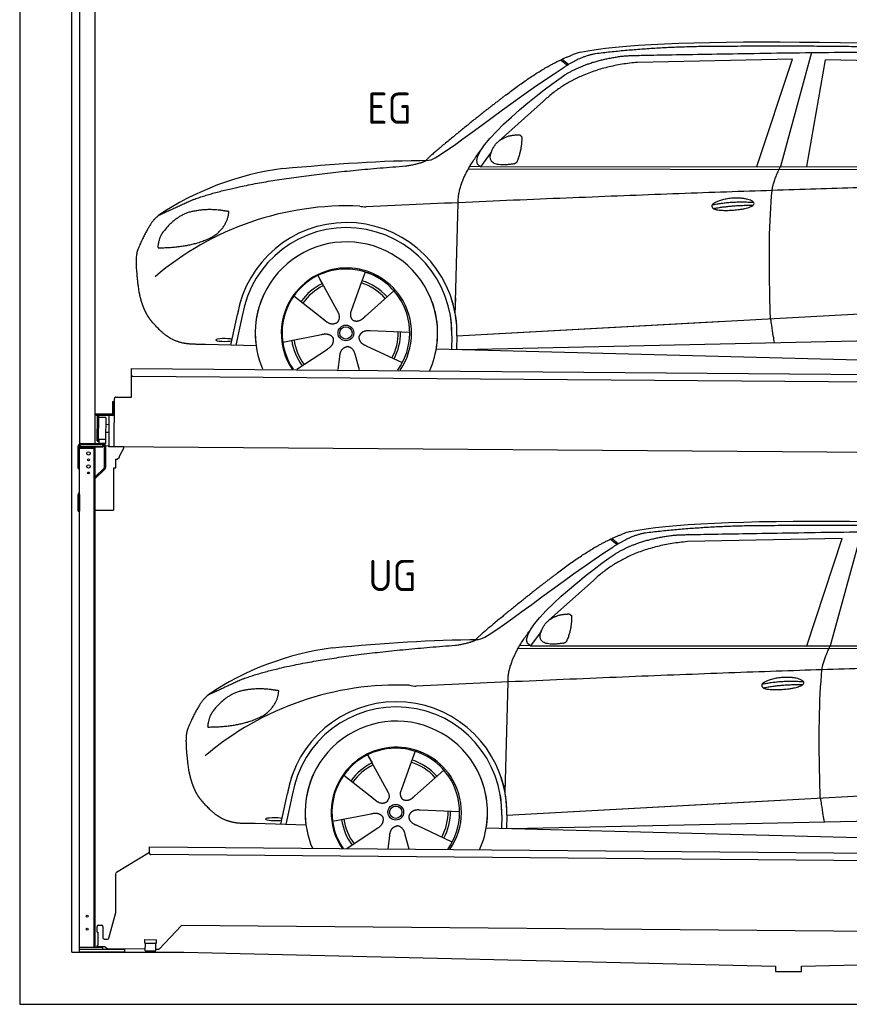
# Model space of a CAD drawing. Header units: millimetres. Extents: x -411 to 6777, y 0 to 6347.
# Tile 1 of 6: x 0 to 3183, y 0 to 3775. Entities that reach past the tile are written whole.
import ezdxf

# ---------------------------------------------------------------- set-up
doc = ezdxf.new("R2010")
doc.units = ezdxf.units.MM
for name, color, linetype, lineweight in [('car', 10, 'Continuous', 25), ('Gebäude', 7, 'Continuous', 25), ('Logo', 7, 'Continuous', 25), ('Plattform', 7, 'Continuous', 25), ('Ständer hinten', 7, 'Continuous', 25)]:
    doc.layers.add(name, color=color, linetype=linetype, lineweight=lineweight)
doc.styles.get("Standard").update_dxf_attribs({"font": 'ISOCP.SHX'})

# ---------------------------------------------------------------- blocks, each defined once
blk = doc.blocks.new('UG Plattfrom Gl550')
at = {"layer": 'Plattform'}
for p, q in [((371.8, 506.3), (498.1, 583.5)), ((498.1, 578.8), (498.2, 597.8)), ((498.2, 597.8), (498.3, 603.8)), ((498.3, 603.8), (5435.1, 560.7)), ((5429.8, 530.7), (503, 573.7)), ((368.7, 352.3), (369.4, 502.1)), ((342.2, 253.9), (368.7, 352.3)), ((302.6, 303.5), (314.6, 303.4)), ((621.4, 302.7), (535.3, 212)), ((5347, 261.5), (621.4, 302.7)), ((297.4, 276.5), (297.6, 298.5)), ((297.4, 276.5), (299.7, 276.5)), ((299.7, 276.5), (299.3, 225.5)), ((319.6, 298.3), (319.2, 255.3)), ((324.2, 250.3), (337.3, 250.2)), ((479.6, 234.9), (479.7, 247.9)), ((479.6, 234.9), (524.6, 234.5)), ((479.7, 247.9), (524.7, 247.5)), ((481.8, 204.9), (482.1, 234.9)), ((521.8, 204.6), (522.1, 234.6)), ((524.6, 234.5), (524.7, 247.5)), ((296.9, 220.5), (297, 225.5)), ((325.2, 220.3), (296.9, 220.5)), ((299.3, 225.5), (297, 225.5)), ((335.5, 213.3), (328.3, 219.2)), ((481.8, 210.9), (338.6, 212.2)), ((481.8, 204.9), (521.8, 204.6)), ((531.7, 210.5), (521.8, 210.6))]:
    blk.add_line(p, q, dxfattribs=at)
for centre, start, end in [((503.1, 578.7), 179.5, 269.5), ((374.4, 502.1), 121.4261, 179.5), ((302.6, 298.5), 89.5, 179.5), ((314.6, 298.4), 359.5, 89.5), ((324.2, 255.3), 179.5, 269.5), ((337.4, 255.2), 269.5, 344.9258), ((325.1, 215.3), 50.8402, 89.5), ((338.6, 217.2), 230.8402, 269.5), ((531.7, 215.5), 269.5, 316.4902)]:
    blk.add_arc(centre, 5, start, end, dxfattribs=at)
blk = doc.blocks.new('Palette EG Gl550')
at = {"layer": 'Plattform'}
for p, q in [((428.6, 2327), (429.5, 2437)), ((429.5, 2437), (5467.3, 2398)), ((5462.1, 2368), (434.2, 2407)), ((356.5, 2310.3), (356.1, 2264.3)), ((363.5, 2310.2), (356.5, 2310.3)), ((358.1, 2263.3), (358.5, 2310.3)), ((362.6, 2137.5), (363.6, 2322.5)), ((368.6, 2327.5), (428.6, 2327)), ((354.1, 2262.3), (292.8, 2262.8)), ((293.1, 2262.8), (293.1, 2257.8)), ((293.1, 2260.8), (355.1, 2260.3)), ((355.1, 2257.3), (293.1, 2257.8)), ((297.3, 2160.5), (298, 2254.5)), ((302, 2254.5), (301.3, 2160.5)), ((330, 2249.4), (329.3, 2165.2)), ((342.6, 2257.4), (341.7, 2137.7)), ((355.1, 2257.3), (355.1, 2260.3)), ((363.1, 2263.2), (358.1, 2263.3)), ((358.2, 2263.3), (363.1, 2263.2)), ((342.1, 2191.7), (329.5, 2191.8)), ((342.3, 2221.9), (329.8, 2222.3)), ((328.9, 2165), (303.9, 2165)), ((303.9, 2165), (303.9, 2150)), ((328.9, 2165), (303.9, 2165)), ((303.9, 2165), (303.9, 2150)), ((328.9, 2165), (328.9, 2150)), ((328.9, 2165), (328.9, 2150)), ((303.9, 2150), (328.9, 2150)), ((328.9, 2150), (303.9, 2150)), ((5465, 2098), (341.7, 2137.7))]:
    blk.add_line(p, q, dxfattribs=at)
for centre, radius, start, end in [((434.3, 2412), 5, 179.556, 269.556), ((368.6, 2322.5), 5, 89.556, 179.556), ((300, 2254.5), 2, 359.3444, 179.3444), ((302.4, 2250.4), 0.4, 179.3444, 271.7264), ((313.4, 1923.4), 326.8, 87.1681, 91.938), ((329.6, 2249.4), 0.4, 359.3444, 86.9565), ((354.1, 2264.3), 2.01, 269.7445, 359.3674), ((355.1, 2263.3), 3, 269.7663, 359.5554), ((355.1, 2263.3), 6, 269.556, 359.556), ((355.1, 2263.3), 6, 269.5566, 359.5553), ((299.3, 2160.5), 2, 179.3444, 359.3444), ((301.7, 2164.6), 0.4, 86.9623, 179.3444), ((302.7, 2173.3), 8.39, 263.3001, 278.0521), ((328.9, 2165.2), 0.4, 267.6536, 359.3444)]:
    blk.add_arc(centre, radius, start, end, dxfattribs=at)
blk = doc.blocks.new('Ständer hinten')
at = {"layer": 'Ständer hinten'}
for p, q in [((229.9, 5162), (229.9, 2148.6)), ((229.9, 5162), (289.9, 5162)), ((289.9, 2150), (289.9, 5162)), ((289.9, 5042), (312.9, 5042)), ((312.9, 5042), (312.9, 4590.7)), ((230, 2140), (230, 2137)), ((230, 2137), (318.9, 2137)), ((318.9, 2145), (235, 2145)), ((318.9, 2145), (318.9, 2137))]:
    blk.add_line(p, q, dxfattribs=at)
blk = doc.blocks.new('Car_EG')
at = {"layer": 'car'}
for p, q in [((3037.9, 3648.8), (2918.5, 3211.9)), ((2075.4, 3620.6), (2101.4, 3600.1)), ((2081.3, 3623.3), (2106.7, 3603.2)), ((2964.5, 3623), (2370.7, 3611.1)), ((2828.5, 3211.9), (2964.5, 3623)), ((3020.2, 3212), (3091, 3621.1)), ((3792.6, 3604.8), (3091, 3621.1)), ((2009.8, 3462.5), (1839, 3310.1)), ((1809.4, 3267), (1768.3, 3211.3)), ((1768.3, 3211.3), (1727, 3212.4)), ((1768.3, 3211.3), (4420.2, 3212.7)), ((1721.3, 3202.4), (4364.6, 3199.2)), ((1671.2, 2647.6), (1682.3, 3073.1)), ((1143.3, 2793.6), (1160.5, 2762.6)), ((1143.5, 2793.6), (1222.8, 2649.9)), ((1325.6, 2807.3), (1310.5, 2765.6)), ((1310.5, 2765.6), (1273.2, 2662.5)), ((1435.9, 2735.1), (1325, 2637)), ((1052.3, 2716.4), (1171, 2622.3)), ((1671.2, 2647.6), (1672.8, 2708.3)), ((810, 2527.3), (835.6, 2644.9)), ((1133.8, 2651.8), (1180.1, 2615.1)), ((1273.2, 2662.5), (1269.4, 2652.2)), ((1677.7, 2563), (3547.7, 2665.1)), ((854.1, 2639.5), (829.5, 2526.7)), ((1677.7, 2563), (2701.8, 2619)), ((1009, 2538.8), (1157.7, 2567.7)), ((1496.5, 2575.5), (1345.2, 2581.8)), ((907, 2524.7), (712.8, 2529.9)), ((1658.1, 2562.4), (1656.8, 2512)), ((1677.7, 2563), (1676.5, 2511.5)), ((1697, 2510.9), (3582.9, 2552.3)), ((1063.5, 2434.5), (1180.5, 2512.2)), ((1468.3, 2459.5), (1331, 2523.5)), ((1598.6, 2513.5), (3647.1, 2460.1)), ((1222.2, 2433.1), (1228.3, 2482.6)), ((1303.4, 2432.4), (1288.2, 2487.1))]:
    blk.add_line(p, q, dxfattribs=at)
for radius in [30.1, 23.6]:
    blk.add_circle((1251.5, 2573.8), radius, dxfattribs=at)
for centre, radius, start, end in [((2188.5, 3479.2), 174.5, 102.3489, 113.0153), ((1156.1, 2091.5), 1122.3, 97.5147, 123.9129), ((1259.2, 1920.1), 1141.2, 87.724, 130.3913), ((1332, 3174.5), 117.4, 256.4608, 268.6636), ((1253.6, 2572.9), 424.2, 10.1481, 170.2223), ((1253.4, 2572.7), 404.8, 358.5419, 170.499), ((1253.6, 2572.9), 350, 350.2258, 187.9239), ((1251.5, 2573.8), 245, 51.7123, 188.2101), ((1253.6, 2572.9), 250, 34.003, 143.5989), ((1251.5, 2573.8), 245, 30.221, 72.4019), ((1251.5, 2573.8), 209.6, 115.7372, 144.8747), ((1251.5, 2573.8), 200.6, 41.1155, 72.9111), ((1251.5, 2573.8), 209.6, 41.1302, 72.8747), ((1253.6, 2572.9), 424.2, 158.9384, 170.2223), ((1253.6, 2572.9), 350, 154.4856, 203.0931), ((1253.6, 2572.9), 350, 154.4856, 157.347), ((1253.6, 2572.9), 250, 143.5989, 213.5789), ((1253.6, 2572.9), 250, 143.5989, 147.9713), ((1251.5, 2573.8), 245, 143.0042, 147.4925), ((1251.5, 2573.8), 200.6, 115.5705, 145.0215), ((1251.5, 2573.8), 245, 144.4019, 214.6129), ((1251.5, 2573.8), 200.6, 41.1155, 44.3784), ((1251.5, 2573.8), 245, 324.3871, 34.5977), ((1253.6, 2572.9), 250, 325.4211, 34.003), ((1253.6, 2572.9), 250, 29.7422, 34.003), ((1253.6, 2572.9), 350, 350.2258, 23.1163), ((1253.6, 2572.9), 424.2, 358.6661, 18.6635), ((1253.6, 2572.9), 350, 335.9069, 11.3993), ((1253.6, 2572.9), 404.6, 358.5068, 9.6777), ((1253.6, 2572.9), 424.2, 358.6661, 9.1695), ((1251.5, 2573.8), 200.6, 331.5904, 1.0215), ((1251.5, 2573.8), 209.6, 331.7372, 0.8747), ((1251.5, 2573.8), 209.6, 187.7372, 216.8747), ((1251.5, 2573.8), 200.6, 187.5904, 217.0215)]:
    blk.add_arc(centre, radius, start, end, dxfattribs=at)
blk.add_ellipse((785.5, 2546.9), major_axis=(33.6, -0.3), ratio=0.157274, start_param=0.513473, end_param=5.704241, dxfattribs=at)
for points, degree in [([(2151.2, 3649.7), (2438.8, 3711.3), (3323.8, 3698), (4495.8, 3634.7)], 3), ([(2681.9, 3672.1), (2439, 3672), (2209.6, 3644.1)], 2), ([(3646, 3657.4), (3297.8, 3676.8), (2681.9, 3672.1)], 2), ([(1866.9, 3486.8), (2008, 3597.1), (2120.2, 3639.8)], 2), ([(2209.6, 3644.1), (2153.4, 3635.1), (2085, 3589.8)], 2), ([(2091.3, 3563.1), (2185.1, 3620.8), (2320.7, 3636)], 2), ([(1568.6, 3235.8), (1604.3, 3232), (1906.5, 3480.9), (2085, 3589.8)], 3), ([(2370.7, 3611.1), (2146.6, 3591.8), (2009.8, 3462.5)], 2), ([(1768.3, 3211.3), (1685.3, 3251.4), (1979.2, 3487.7), (2091.3, 3563.1)], 3), ([(1866.9, 3486.8), (1785.8, 3426.3), (1683.4, 3342.9), (1554.1, 3237.7), (1560, 3235.7)], 4), ([(1817.6, 3284.6), (1834.1, 3314.9), (1876.9, 3329)], 2), ([(1876.9, 3329), (1905.6, 3334.7), (1918.5, 3333.5)], 2), ([(1908.1, 3229.4), (1929.6, 3282.4), (1927, 3327.3)], 2), ([(1918.5, 3333.5), (1924.5, 3327.4), (1927, 3327.3)], 2), ([(1894.6, 3221.7), (1772.4, 3203), (1817.6, 3284.6)], 2), ([(1682.3, 3073.1), (1679.9, 3156.7), (1768.8, 3274)], 2), ([(667.1, 3085.4), (903.7, 3172), (1480.7, 3213.9)], 2), ([(1009.4, 3204.2), (1205.7, 3222.1), (1390.9, 3235.2), (1568.6, 3235.8)], 3), ([(1480.7, 3213.9), (1533.9, 3221.8), (1559.7, 3234.7)], 2), ([(1894.6, 3221.7), (1900.7, 3223.5), (1908.1, 3229.4)], 2), ([(2886.6, 3120), (2889.7, 3151), (2918.5, 3211.9)], 2), ([(4638.8, 3141), (3762.4, 3169.4), (1329.3, 3057.2)], 2), ([(667.1, 3085.4), (532.9, 3023.5)], 1), ([(2656.5, 3064.7), (2732, 3080.9), (2815.5, 3074.4)], 2), ([(2661.4, 3050.8), (2735.6, 3064.7), (2813.5, 3063.3)], 2), ([(532.9, 3023.5), (498.2, 3000.8), (453.2, 2893.7)], 2), ([(643.1, 3034.4), (590.8, 3013.7), (552.7, 2963.7)], 2), ([(770, 3044.2), (702.5, 3051.9), (643.1, 3034.4)], 2), ([(752.9, 2950.7), (798.9, 2987.7), (802.6, 3039.5)], 2), ([(802.6, 3039.5), (784.9, 3041.6), (770, 3044.2)], 2), ([(552.7, 2963.7), (534.5, 2943.9), (529.7, 2902.6)], 2), ([(531, 2900.3), (675.7, 2900.9), (752.9, 2950.7)], 2), ([(453.2, 2893.7), (446.7, 2877.8), (444.7, 2849.3), (445.7, 2816.9), (456.9, 2733.7)], 4), ([(529.7, 2902.6), (533.1, 2902.5), (531, 2900.3)], 2), ([(1171, 2622.3), (1194.3, 2600.4), (1217.6, 2613.8)], 2), ([(1157.7, 2567.7), (1188.4, 2576.4), (1203, 2553.9)], 2), ([(1345.2, 2581.8), (1313.5, 2585.8), (1302.5, 2561.3)], 2), ([(1180.5, 2512.2), (1208.5, 2527.6), (1203, 2553.9)], 2), ([(1331, 2523.5), (1301, 2534.5), (1302.5, 2561.3)], 2), ([(1228.3, 2482.6), (1229.5, 2514.6), (1255.5, 2521.5)], 2), ([(1288.2, 2487.1), (1282.2, 2518.5), (1255.5, 2521.5)], 2)]:
    blk.add_open_spline(points, degree=degree, dxfattribs=at)
for points, degree, knots in [([(2320.7, 3636), (2347.3, 3638), (2486.7, 3639.9), (3508.2, 3660), (4128.4, 3653.6), (4583.8, 3481), (4560.1, 3307.3)], 4, [0.0821318, 0.0821318, 0.0821318, 0.0821318, 0.0821318, 0.258851, 0.508851, 1, 1, 1, 1, 1]), ([(2880.4, 2628.7), (2879.9, 2642.3), (2879.5, 2655.6), (2879.1, 2668.8), (2873.5, 2858.7), (2876, 3009.1), (2886.6, 3120)], 3, [0, 0, 0, 0, 0.064923, 0.064923, 0.064923, 1, 1, 1, 1]), ([(2656.5, 3064.7), (2660.7, 3069.8), (2681.9, 3085.9), (2764.7, 3105.3), (2879.8, 3068.1), (2770.8, 3040.5), (2686, 3041.9), (2651.7, 3045.8), (2656.5, 3064.7)], 5, [0, 0, 0, 0, 0, 0, 0.300106, 0.500106, 0.700106, 1, 1, 1, 1, 1, 1]), ([(456.9, 2733.7), (457.7, 2729.5), (458.6, 2725.3), (459.5, 2721.1), (460.5, 2717.1), (464, 2702.3), (468, 2688.6), (472.4, 2676.1), (477.3, 2664.8)], 4, [0.4914944, 0.4914944, 0.4914944, 0.4914944, 0.4914944, 0.5422469, 0.5422469, 0.5422469, 0.5422469, 0.728655, 0.728655, 0.728655, 0.728655, 0.728655]), ([(476.9, 2665.5), (478.3, 2662.3), (479.7, 2659.2), (481.1, 2656.2), (482.6, 2653.3), (488.2, 2642.2), (494.2, 2632.8), (500.4, 2624.9), (506.9, 2617.4)], 4, [0.7288005, 0.7288005, 0.7288005, 0.7288005, 0.7288005, 0.7843928, 0.7843928, 0.7843928, 0.7843928, 1, 1, 1, 1, 1]), ([(1222.8, 2649.9), (1224.5, 2645.8), (1225.5, 2641.8), (1225.8, 2637.9), (1226.4, 2629.3), (1223.7, 2621.3), (1217.6, 2613.8)], 3, [0.2167758, 0.2167758, 0.2167758, 0.2167758, 0.4600873, 0.4600873, 0.4600873, 1, 1, 1, 1]), ([(1269.4, 2652.2), (1268.8, 2649), (1268.5, 2646), (1268.6, 2643.1), (1269, 2640.3), (1269.7, 2634.5), (1271.7, 2629.2), (1275.3, 2624.6), (1280.2, 2621.6)], 4, [0.3191838, 0.3191838, 0.3191838, 0.3191838, 0.3191838, 0.5438253, 0.5438253, 0.5438253, 0.5438253, 1, 1, 1, 1, 1]), ([(712.8, 2529.9), (688.1, 2530.6), (632.5, 2527), (596.4, 2540.9), (552.8, 2566), (506.9, 2617.4)], 4, [0, 0, 0, 0, 0, 0.597866, 1, 1, 1, 1, 1]), ([(1325, 2637), (1325, 2637), (1325, 2637), (1325, 2637), (1325, 2637), (1315.9, 2627.3), (1305.2, 2617.4), (1290.9, 2615), (1280.2, 2621.6)], 4, [-0.000003, -0.000003, -0.000003, -0.000003, -0.000003, 0, 0, 0, 0, 1, 1, 1, 1, 1]), ([(2880.4, 2628.7), (2881, 2624), (2881.7, 2619.5), (2882.4, 2615.2), (2883, 2611.2), (2883.5, 2607.3), (2884.1, 2603.5), (2888.6, 2573.3), (2892.2, 2551.2), (2894.7, 2537.2)], 3, [-0.000011, -0.000011, -0.000011, -0.000011, 0.107576, 0.107576, 0.107576, 0.206414, 0.206414, 0.206414, 1, 1, 1, 1])]:
    blk.add_open_spline(points, degree=degree, knots=knots, dxfattribs=at)
blk = doc.blocks.new('Car_147')
at = {"layer": 'car'}
for p, q in [((2266.8, 1783.3), (2292.7, 1762.8)), ((2272.6, 1786), (2298, 1765.9)), ((3155.8, 1785.7), (2562, 1773.8)), ((3019.9, 1374.6), (3155.8, 1785.7)), ((3229.2, 1811.5), (3109.9, 1374.6)), ((2201.2, 1625.2), (2030.4, 1472.8)), ((2000.7, 1429.7), (1959.6, 1374)), ((1912.6, 1365.1), (4556, 1361.9)), ((1959.6, 1374), (1918.4, 1375.1)), ((1959.6, 1374), (4611.6, 1375.4)), ((1862.5, 810.3), (1873.6, 1235.8)), ((1334.7, 956.3), (1351.9, 925.3)), ((1334.8, 956.3), (1414.2, 812.6)), ((1517, 970), (1501.9, 928.3)), ((1501.9, 928.3), (1464.5, 825.2)), ((1243.7, 879.1), (1362.3, 785)), ((1627.3, 897.8), (1516.3, 799.7)), ((1862.5, 810.3), (1864.1, 871)), ((1001.4, 690), (1027, 807.6)), ((1045.5, 802.2), (1020.9, 689.4)), ((1325.2, 814.5), (1371.4, 777.8)), ((1464.5, 825.2), (1460.7, 814.9)), ((1869, 725.7), (3739, 827.8)), ((1869, 725.7), (2893.1, 781.7)), ((1200.4, 701.5), (1349, 730.4)), ((1687.9, 738.2), (1536.6, 744.5)), ((1849.4, 725.1), (1848.1, 674.7)), ((1869, 725.7), (1867.8, 674.2)), ((1098.3, 687.4), (904.1, 692.6)), ((1659.6, 622.2), (1522.4, 686.2)), ((1888.4, 673.6), (3774.2, 715)), ((1254.9, 597.2), (1371.8, 674.9)), ((1413.6, 595.8), (1419.7, 645.3)), ((1494.8, 595.1), (1479.5, 649.8)), ((1789.9, 676.2), (3838.5, 622.8))]:
    blk.add_line(p, q, dxfattribs=at)
for radius in [30.1, 23.6]:
    blk.add_circle((1442.9, 736.5), radius, dxfattribs=at)
for centre, radius, start, end in [((2379.8, 1641.9), 174.5, 102.3489, 113.0153), ((1347.5, 254.1), 1122.3, 97.5147, 123.9129), ((1450.6, 82.8), 1141.2, 87.724, 130.3913), ((1523.4, 1337.2), 117.4, 256.4608, 268.6636), ((1445, 735.6), 424.2, 10.1481, 170.2223), ((1444.7, 735.4), 404.8, 358.5419, 170.499), ((1445, 735.6), 350, 350.2258, 187.9239), ((1442.9, 736.5), 245, 51.7123, 188.2101), ((1445, 735.6), 250, 34.003, 143.5989), ((1442.9, 736.5), 245, 30.221, 72.4019), ((1442.9, 736.5), 209.6, 115.7372, 144.8747), ((1442.9, 736.5), 200.6, 115.5705, 145.0215), ((1442.9, 736.5), 200.6, 41.1155, 72.9111), ((1442.9, 736.5), 209.6, 41.1302, 72.8747), ((1445, 735.6), 424.2, 158.9384, 170.2223), ((1445, 735.6), 350, 154.4856, 203.0931), ((1445, 735.6), 350, 154.4856, 157.347), ((1445, 735.6), 250, 143.5989, 213.5789), ((1442.9, 736.5), 245, 144.4019, 214.6129), ((1445, 735.6), 250, 143.5989, 147.9713), ((1442.9, 736.5), 245, 143.0042, 147.4925), ((1442.9, 736.5), 200.6, 41.1155, 44.3784), ((1442.9, 736.5), 245, 324.3871, 34.5977), ((1445, 735.6), 250, 325.4211, 34.003), ((1445, 735.6), 250, 29.7422, 34.003), ((1445, 735.6), 350, 350.2258, 23.1163), ((1445, 735.6), 424.2, 358.6661, 18.6635), ((1445, 735.6), 350, 335.9069, 11.3993), ((1445, 735.6), 404.6, 358.5068, 9.6777), ((1445, 735.6), 424.2, 358.6661, 9.1695), ((1442.9, 736.5), 200.6, 331.5904, 1.0215), ((1442.9, 736.5), 209.6, 331.7372, 0.8747), ((1442.9, 736.5), 209.6, 187.7372, 216.8747), ((1442.9, 736.5), 200.6, 187.5904, 217.0215)]:
    blk.add_arc(centre, radius, start, end, dxfattribs=at)
blk.add_ellipse((976.9, 709.6), major_axis=(33.6, -0.3), ratio=0.157274, start_param=0.513473, end_param=5.704241, dxfattribs=at)
for points, degree in [([(2342.5, 1812.4), (2630.1, 1874), (3515.1, 1860.7), (4687.1, 1797.4)], 3), ([(2873.2, 1834.8), (2630.4, 1834.7), (2401, 1806.8)], 2), ([(3837.4, 1820.1), (3489.2, 1839.5), (2873.2, 1834.8)], 2), ([(2058.2, 1649.5), (2199.3, 1759.8), (2311.6, 1802.5)], 2), ([(2401, 1806.8), (2344.7, 1797.8), (2276.3, 1752.5)], 2), ([(2282.7, 1725.8), (2376.5, 1783.5), (2512.1, 1798.7)], 2), ([(1760, 1398.5), (1795.6, 1394.7), (2097.9, 1643.6), (2276.3, 1752.5)], 3), ([(2562, 1773.8), (2337.9, 1754.5), (2201.2, 1625.2)], 2), ([(1959.6, 1374), (1876.6, 1414.1), (2170.6, 1650.4), (2282.7, 1725.8)], 3), ([(2058.2, 1649.5), (1977.1, 1589), (1874.8, 1505.6), (1745.4, 1400.4), (1751.4, 1398.4)], 4), ([(2009, 1447.3), (2025.5, 1477.6), (2068.2, 1491.7)], 2), ([(2068.2, 1491.7), (2096.9, 1497.4), (2109.8, 1496.2)], 2), ([(2099.5, 1392.1), (2120.9, 1445.1), (2118.3, 1490)], 2), ([(2109.8, 1496.2), (2115.9, 1490.1), (2118.3, 1490)], 2), ([(1873.6, 1235.8), (1871.3, 1319.4), (1960.2, 1436.7)], 2), ([(2086, 1384.4), (1963.8, 1365.7), (2009, 1447.3)], 2), ([(1200.7, 1366.9), (1397, 1384.8), (1582.2, 1397.9), (1760, 1398.5)], 3), ([(1672.1, 1376.6), (1725.2, 1384.5), (1751.1, 1397.4)], 2), ([(858.5, 1248.1), (1095.1, 1334.7), (1672.1, 1376.6)], 2), ([(2086, 1384.4), (2092, 1386.2), (2099.5, 1392.1)], 2), ([(3077.9, 1282.7), (3081.1, 1313.7), (3109.9, 1374.6)], 2), ([(4830.2, 1303.7), (3953.8, 1332.1), (1520.6, 1219.9)], 2), ([(858.5, 1248.1), (724.2, 1186.2)], 1), ([(961.4, 1206.9), (893.8, 1214.6), (834.4, 1197.1)], 2), ([(2847.8, 1227.4), (2923.4, 1243.6), (3006.8, 1237.1)], 2), ([(2852.8, 1213.5), (2926.9, 1227.4), (3004.8, 1226)], 2), ([(724.2, 1186.2), (689.6, 1163.5), (644.6, 1056.4)], 2), ([(834.4, 1197.1), (782.1, 1176.4), (744.1, 1126.4)], 2), ([(944.2, 1113.4), (990.3, 1150.4), (994, 1202.2)], 2), ([(994, 1202.2), (976.3, 1204.3), (961.4, 1206.9)], 2), ([(744.1, 1126.4), (725.8, 1106.6), (721.1, 1065.3)], 2), ([(722.4, 1063), (867.1, 1063.6), (944.2, 1113.4)], 2), ([(721.1, 1065.3), (724.5, 1065.2), (722.4, 1063)], 2), ([(644.6, 1056.4), (638.1, 1040.5), (636, 1012), (637.1, 979.6), (648.2, 896.4)], 4), ([(1362.3, 785), (1385.6, 763.1), (1409, 776.5)], 2), ([(1349, 730.4), (1379.8, 739.1), (1394.4, 716.6)], 2), ([(1522.4, 686.2), (1492.4, 697.2), (1493.9, 724)], 2), ([(1536.6, 744.5), (1504.9, 748.5), (1493.9, 724)], 2), ([(1371.8, 674.9), (1399.8, 690.3), (1394.4, 716.6)], 2), ([(1419.7, 645.3), (1420.9, 677.3), (1446.8, 684.2)], 2), ([(1479.5, 649.8), (1473.5, 681.2), (1446.8, 684.2)], 2)]:
    blk.add_open_spline(points, degree=degree, dxfattribs=at)
for points, degree, knots in [([(2512.1, 1798.7), (2538.6, 1800.7), (2678.1, 1802.6), (3699.5, 1822.7), (4319.8, 1816.3), (4775.2, 1643.7), (4751.5, 1470)], 4, [0.0821318, 0.0821318, 0.0821318, 0.0821318, 0.0821318, 0.258851, 0.508851, 1, 1, 1, 1, 1]), ([(2847.8, 1227.4), (2852.1, 1232.5), (2873.2, 1248.6), (2956.1, 1268), (3071.1, 1230.8), (2962.2, 1203.2), (2877.4, 1204.6), (2843.1, 1208.5), (2847.8, 1227.4)], 5, [0, 0, 0, 0, 0, 0, 0.300106, 0.500106, 0.700106, 1, 1, 1, 1, 1, 1]), ([(3071.7, 791.4), (3071.2, 805), (3070.8, 818.3), (3070.4, 831.5), (3064.8, 1021.4), (3067.3, 1171.8), (3077.9, 1282.7)], 3, [0, 0, 0, 0, 0.064923, 0.064923, 0.064923, 1, 1, 1, 1]), ([(648.2, 896.4), (649.1, 892.2), (650, 888), (650.9, 883.8), (651.9, 879.8), (655.4, 865), (659.4, 851.3), (663.8, 838.8), (668.6, 827.5)], 4, [0.4914944, 0.4914944, 0.4914944, 0.4914944, 0.4914944, 0.5422469, 0.5422469, 0.5422469, 0.5422469, 0.728655, 0.728655, 0.728655, 0.728655, 0.728655]), ([(668.3, 828.2), (669.7, 825), (671.1, 821.9), (672.5, 818.9), (673.9, 816), (679.6, 804.9), (685.5, 795.5), (691.8, 787.6), (698.3, 780.1)], 4, [0.7288005, 0.7288005, 0.7288005, 0.7288005, 0.7288005, 0.7843928, 0.7843928, 0.7843928, 0.7843928, 1, 1, 1, 1, 1]), ([(1414.2, 812.6), (1415.9, 808.5), (1416.8, 804.5), (1417.1, 800.6), (1417.8, 792), (1415.1, 784), (1409, 776.5)], 3, [0.2167758, 0.2167758, 0.2167758, 0.2167758, 0.4600873, 0.4600873, 0.4600873, 1, 1, 1, 1]), ([(1460.7, 814.9), (1460.2, 811.7), (1459.9, 808.7), (1460, 805.8), (1460.3, 803), (1461.1, 797.2), (1463.1, 791.9), (1466.6, 787.3), (1471.5, 784.3)], 4, [0.3191838, 0.3191838, 0.3191838, 0.3191838, 0.3191838, 0.5438253, 0.5438253, 0.5438253, 0.5438253, 1, 1, 1, 1, 1]), ([(1516.3, 799.7), (1516.3, 799.7), (1516.3, 799.7), (1516.3, 799.7), (1516.3, 799.7), (1507.2, 790), (1496.6, 780.1), (1482.3, 777.7), (1471.5, 784.3)], 4, [-0.000003, -0.000003, -0.000003, -0.000003, -0.000003, 0, 0, 0, 0, 1, 1, 1, 1, 1]), ([(904.1, 692.6), (879.5, 693.3), (823.8, 689.7), (787.8, 703.6), (744.1, 728.7), (698.3, 780.1)], 4, [0, 0, 0, 0, 0, 0.597866, 1, 1, 1, 1, 1]), ([(3071.7, 791.4), (3072.4, 786.7), (3073.1, 782.2), (3073.7, 777.9), (3074.3, 773.9), (3074.9, 770), (3075.4, 766.2), (3080, 736), (3083.5, 713.9), (3086, 699.9)], 3, [-0.000011, -0.000011, -0.000011, -0.000011, 0.107576, 0.107576, 0.107576, 0.206414, 0.206414, 0.206414, 1, 1, 1, 1])]:
    blk.add_open_spline(points, degree=degree, knots=knots, dxfattribs=at)
blk = doc.blocks.new('Ständer_hinten_GT195')
at = {"layer": 'Ständer hinten'}
for p, q in [((225, 2054), (225, 2140)), ((230, 200), (230, 2140)), ((319, 2137), (230, 2137)), ((230, 2132), (290, 2132)), ((235, 2150), (319, 2150)), ((319, 2145), (235, 2145)), ((285, 2132), (285, 218)), ((290, 218), (290, 2137)), ((319, 2137), (319, 2145)), ((324, 2140), (324, 2057.2)), ((329, 2140), (328.9, 2057.1)), ((341.8, 2139.5), (329, 2140.6)), ((341.8, 2137.7), (341.8, 2139.5)), ((399.8, 2137.2), (341.8, 2137.7)), ((383, 2101.9), (399.7, 2132.7)), ((399.7, 2132.7), (399.8, 2137.2)), ((369, 2057), (369, 2090.5)), ((369, 2090.5), (374, 2090.5)), ((374, 2090.5), (382.9, 2097.4)), ((382.9, 2097.4), (383, 2097.8)), ((383, 2097.8), (383, 2101.9)), ((225, 2054), (230, 2054)), ((290, 2022.1), (322.5, 2053.6)), ((325.9, 2050), (290, 2015.2)), ((360, 2056.3), (369, 2057)), ((360, 2056.3), (360, 1894)), ((228.1, 1962.1), (230, 1964)), ((230, 1954.9), (225, 1954.9)), ((225, 1890), (225, 1954.9)), ((230, 1954.9), (230, 1890)), ((225, 1890), (230, 1890)), ((290, 1894), (360, 1894)), ((319, 218), (230, 218)), ((404, 210), (230, 210)), ((404, 200), (230, 200)), ((319, 210), (319, 218)), ((404, 200), (404, 210))]:
    blk.add_line(p, q, dxfattribs=at)
for centre, radius in [((264, 2112), 6.5), ((264, 2087), 3.7), ((264, 2062), 6.5), ((264, 2037), 3.7), ((258.6, 338), 3.7), ((258.6, 288), 3.7)]:
    blk.add_circle(centre, radius, dxfattribs=at)
for centre, radius, start, end in [((235, 2140), 10, 90, 180), ((235, 2140), 5, 90, 180), ((319, 2140), 10, 0.0086, 89.9915), ((319, 2140), 5, 0, 90), ((319, 2057.2), 5, 314.0428, 0), ((318.9, 2057.1), 10, 314.1186, 0), ((235, 1954.9), 10, 134.1186, 180)]:
    blk.add_arc(centre, radius, start, end, dxfattribs=at)
blk = doc.blocks.new('Gebäude_355_GT195')
at = {"layer": 'Gebäude'}
for p, q in [((0, 5900), (0, 0)), ((200, 200), (200, 5700)), ((200, 200), (630.1, 200)), ((630.1, 200), (2900, 146.1)), ((3000, 146.1), (5231.6, 200)), ((2900, 146.1), (2900, 126.1)), ((2900, 126.1), (3000, 126.1)), ((3000, 126.1), (3000, 146.1)), ((0, 0), (5900, 0))]:
    blk.add_line(p, q, dxfattribs=at)

msp = doc.modelspace()

# ---------------------------------------------------------------- block references
for name in ['Car_EG', 'Car_147']:
    msp.add_blockref(name, (0, 0))
at = {"layer": 'Gebäude'}
msp.add_blockref('Gebäude_355_GT195', (0, 0), dxfattribs=at)
at = {"layer": 'Plattform'}
for name in ['Palette EG Gl550', 'UG Plattfrom Gl550']:
    msp.add_blockref(name, (0, 0), dxfattribs=at)
at = {"layer": 'Ständer hinten'}
for name in ['Ständer hinten', 'Ständer_hinten_GT195']:
    msp.add_blockref(name, (0, 0), dxfattribs=at)

# ---------------------------------------------------------------- texts
msp.add_text('UG', height=120).set_placement((1337.65, 1583.58))
at = {"layer": 'Logo'}
msp.add_text('EG', height=120, dxfattribs=at).set_placement((1334, 3375.32))

doc.saveas('drawing.dxf')
